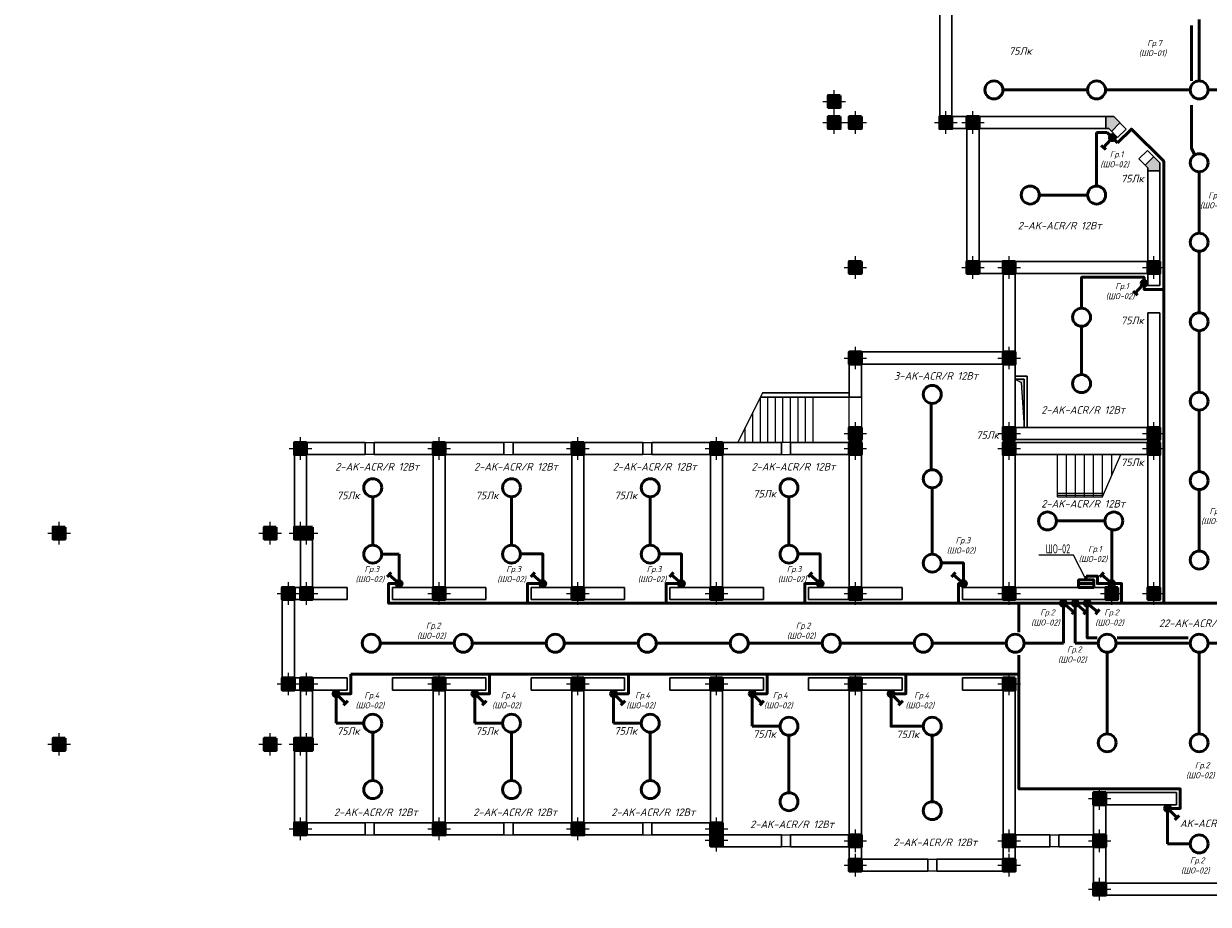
# Model space of a CAD drawing. Header units: millimetres. Extents: x 473009 to 2502882, y 456217 to 1153743.
# Tile 54 of 124: x 1560267 to 1599545, y 473165 to 502341. Entities that reach past the tile are written whole.
import ezdxf
from ezdxf import colors
from ezdxf.entities.mleader import LeaderData, LeaderLine
from ezdxf.math import Vec2, Vec3

# ---------------------------------------------------------------- set-up
doc = ezdxf.new("R2010")
doc.units = ezdxf.units.MM
doc.layers.add('kolonn', color=7, linetype='Continuous')
doc.layers.add('ТС ГММ', color=7, linetype='Continuous')
for name, color, linetype, lineweight in [('STR. Колонна', 1, 'Continuous', 30), ('ЭМ', 240, 'Continuous', 20), ('ЭО', 2, 'Continuous', 40)]:
    doc.layers.add(name, color=color, linetype=linetype, lineweight=lineweight)
doc.styles.add('SPDS', font='spds.shx', dxfattribs={"width": 0.8, "height": 250})
doc.styles.add('SPDS1', font='spds.shx', dxfattribs={"width": 0.8})
doc.styles.add('ГОСТ 300', font='isocpeui.ttf', dxfattribs={"height": 250})

# ---------------------------------------------------------------- blocks, each defined once
blk = doc.blocks.new('ghsdd')
at = {"ltscale": 50}
h = blk.add_hatch(color=256, dxfattribs=at)
h.paths.add_polyline_path([(0, 200), (-200, 200), (-200, 0), (0, 0)])
h.paths.add_polyline_path([(200, 0), (200, 200), (0, 200), (0, 0)])
h.paths.add_polyline_path([(0, 0), (-200, 0), (-200, -200), (0, -200)])
h.paths.add_polyline_path([(0, 0), (0, -200), (200, -200), (200, 0)])
at = {"lineweight": 0}
for p, q in [((0, -374), (0, 374)), ((-374, 0), (374, 0))]:
    blk.add_line(p, q, dxfattribs=at)
at = {"lineweight": 50, "ltscale": 50}
blk.add_lwpolyline([(200, 200), (200, -200), (-200, -200), (-200, 200), (200, 200)], dxfattribs=at)
blk = doc.blocks.new('*U5')
at = {"layer": 'ЭМ', "color": 1, "lineweight": 50}
for p, q in [((-304, 334), (-131, 434)), ((-47, 88), (-218, 384))]:
    blk.add_line(p, q, dxfattribs=at)
blk.add_circle((0, 0), 100, dxfattribs=at)
blk = doc.blocks.new('_None')

msp = doc.modelspace()

# ---------------------------------------------------------------- hatches: boundary and pattern name
at = {"lineweight": 50}
h = msp.add_hatch(color=1, dxfattribs=at)
h.dxf.hatch_style = 1
h.paths.add_polyline_path([(1596464.5, 498566, 1), (1596264.5, 498566, 1)])
h = msp.add_hatch(color=1, dxfattribs=at)
h.dxf.hatch_style = 1
h.paths.add_polyline_path([(1597517.1, 493740.1, 1), (1597317.1, 493740.1, 1)])
msp.add_hatch(color=256).paths.add_polyline_path([(1593442.1, 490565.1), (1593142.1, 490565.1), (1593334.7, 490455.6), (1593442.1, 488965.1)])
h = msp.add_hatch(color=1, dxfattribs=at)
h.dxf.hatch_style = 1
h.paths.add_polyline_path([(1572813.1, 483790.1, 1), (1572613.1, 483790.1, 1)])
h = msp.add_hatch(color=1, dxfattribs=at)
h.dxf.hatch_style = 1
h.paths.add_polyline_path([(1577575.5, 483790.1, 1), (1577375.5, 483790.1, 1)])
h = msp.add_hatch(color=1, dxfattribs=at)
h.dxf.hatch_style = 1
h.paths.add_polyline_path([(1582175.5, 483790.1, 1), (1581975.5, 483790.1, 1)])
h = msp.add_hatch(color=1, dxfattribs=at)
h.dxf.hatch_style = 1
h.paths.add_polyline_path([(1586775.5, 483790.1, 1), (1586575.5, 483790.1, 1)])
h = msp.add_hatch(color=1, dxfattribs=at)
h.dxf.hatch_style = 1
h.paths.add_polyline_path([(1591525.5, 483790.1, 1), (1591325.5, 483790.1, 1)])
h = msp.add_hatch(color=1, dxfattribs=at)
h.dxf.hatch_style = 1
h.paths.add_polyline_path([(1595745.7, 483790.1), (1595745.7, 483665.1), (1595387.1, 483665.1), (1595387.1, 483790.1)])
h.paths.add_polyline_path([(1595387.1, 483790.1), (1595387.1, 483665.1), (1595245.7, 483665.1), (1595245.7, 483790.1)])
h = msp.add_hatch(color=1, dxfattribs=at)
h.dxf.hatch_style = 1
h.paths.add_polyline_path([(1596442.1, 483790.1, 1), (1596242.1, 483790.1, 1)])
h = msp.add_hatch(color=1, dxfattribs=at)
h.dxf.hatch_style = 1
h.paths.add_polyline_path([(1594838.4, 483140.1, 1), (1594638.4, 483140.1, 1)])
h = msp.add_hatch(color=1, dxfattribs=at)
h.dxf.hatch_style = 1
h.paths.add_polyline_path([(1595235, 483140.1, 1), (1595035, 483140.1, 1)])
h = msp.add_hatch(color=1, dxfattribs=at)
h.dxf.hatch_style = 1
h.paths.add_polyline_path([(1595631.5, 483140.1, 1), (1595431.5, 483140.1, 1)])
h = msp.add_hatch(color=1, dxfattribs=at)
h.dxf.hatch_style = 1
h.paths.add_polyline_path([(1570725.9, 480140.1, 1), (1570525.9, 480140.1, 1)])
h = msp.add_hatch(color=1, dxfattribs=at)
h.dxf.hatch_style = 1
h.paths.add_polyline_path([(1575325.9, 480140.1, 1), (1575125.9, 480140.1, 1)])
h = msp.add_hatch(color=1, dxfattribs=at)
h.dxf.hatch_style = 1
h.paths.add_polyline_path([(1579925.9, 480140.1, 1), (1579725.9, 480140.1, 1)])
h = msp.add_hatch(color=1, dxfattribs=at)
h.dxf.hatch_style = 1
h.paths.add_polyline_path([(1584525.9, 480140.1, 1), (1584325.9, 480140.1, 1)])
h = msp.add_hatch(color=1, dxfattribs=at)
h.dxf.hatch_style = 1
h.paths.add_polyline_path([(1589125.9, 480140.1, 1), (1588925.9, 480140.1, 1)])
h = msp.add_hatch(color=1, dxfattribs=at)
h.dxf.hatch_style = 1
h.paths.add_polyline_path([(1598293.9, 476340.1, 1), (1598093.9, 476340.1, 1)])
at = {"layer": 'kolonn'}
h = msp.add_hatch(color=256, dxfattribs=at)
h.paths.add_polyline_path([(1597542.1, 505465.1), (1597542.1, 505365.1), (1597450.7, 505273.7), (1597733.6, 504990.9), (1597942.1, 505199.5), (1597942.1, 505465.1)])
h.paths.add_polyline_path([(1600750.7, 504990.9), (1601033.6, 505273.7), (1600942.1, 505365.1), (1600942.1, 505465.1), (1600542.1, 505465.1), (1600542.1, 505199.5)])
h.paths.add_polyline_path([(1602342.1, 504065.1), (1602242.1, 504065.1), (1602150.7, 504156.6), (1601867.9, 503873.7), (1602076.5, 503665.1), (1602342.1, 503665.1)])
h.paths.add_polyline_path([(1602342.1, 499265.1), (1602076.5, 499265.1), (1601867.9, 499056.6), (1602150.7, 498773.7), (1602242.1, 498865.1), (1602342.1, 498865.1)])
h.paths.add_polyline_path([(1600942.1, 497465.1), (1600942.1, 497565.1), (1601033.6, 497656.6), (1600750.7, 497939.4), (1600542.1, 497730.8), (1600542.1, 497465.1)])
h.paths.add_polyline_path([(1597450.7, 497656.6), (1597542.1, 497565.1), (1597542.1, 497465.1), (1597942.1, 497465.1), (1597942.1, 497730.8), (1597733.6, 497939.4)])
h.paths.add_polyline_path([(1596142.1, 498865.1), (1596242.1, 498865.1), (1596333.6, 498773.7), (1596616.4, 499056.6), (1596407.8, 499265.1), (1596142.1, 499265.1)])
h.paths.add_polyline_path([(1596333.6, 504156.6), (1596242.1, 504065.1), (1596142.1, 504065.1), (1596142.1, 503665.1), (1596407.8, 503665.1), (1596616.4, 503873.7)])

# ---------------------------------------------------------------- linework, layer by layer
at = {"lineweight": 30}
for p, q in [((1590642.1, 498865.1), (1590642.1, 504065.1)), ((1591042.1, 499265.1), (1591042.1, 503665.1)), ((1591042.1, 499265.1), (1596407.8, 499265.1)), ((1596142.1, 498865.1), (1596142.1, 499265.1)), ((1596407.8, 499265.1), (1596821.4, 498851.5)), ((1590642.1, 498865.1), (1591542.1, 498865.1)), ((1591542.1, 494065.1), (1591542.1, 498865.1)), ((1591942.1, 494465.1), (1591942.1, 498865.1)), ((1591942.1, 498865.1), (1596242.1, 498865.1)), ((1596242.1, 498865.1), (1596538.6, 498568.7)), ((1596333.6, 498773.7), (1596616.4, 499056.6)), ((1596538.6, 498568.7), (1596821.4, 498851.5)), ((1597245.7, 497861.6), (1597528.5, 498144.4)), ((1597528.5, 498144.4), (1597942.1, 497730.8)), ((1597245.7, 497861.6), (1597542.1, 497565.1)), ((1597450.7, 497656.6), (1597733.6, 497939.4)), ((1597942.1, 493665.1), (1597942.1, 497730.8)), ((1597542.1, 493665.1), (1597542.1, 497565.1)), ((1597542.1, 497465.1), (1597942.1, 497465.1)), ((1591942.1, 494465.1), (1597542.1, 494465.1)), ((1591542.1, 494065.1), (1592742.1, 494065.1)), ((1592742.1, 491465.1), (1592742.1, 494065.1)), ((1593142.1, 488965.1), (1593142.1, 494065.1)), ((1593142.1, 494065.1), (1597542.1, 494065.1)), ((1597542.1, 493665.1), (1597942.1, 493665.1)), ((1597542.1, 483265.1), (1597542.1, 492765.1)), ((1597542.1, 492765.1), (1597942.1, 492765.1)), ((1597942.1, 483265.1), (1597942.1, 492765.1)), ((1587642.1, 491465.1), (1592742.1, 491465.1)), ((1587642.1, 489965.1), (1587642.1, 491465.1)), ((1588042.1, 491065.1), (1592742.1, 491065.1)), ((1588042.1, 489965.1), (1588042.1, 491065.1)), ((1592742.1, 488565.1), (1592742.1, 491065.1)), ((1593542.1, 490665.1), (1593142.1, 490665.1)), ((1593542.1, 488965.1), (1593542.1, 490665.1)), ((1593442.1, 490565.1), (1593142.1, 490565.1)), ((1593442.1, 488965.1), (1593442.1, 490565.1)), ((1584692.1, 489965.1), (1587642.1, 489965.1)), ((1584767.1, 490115.1), (1587642.1, 490115.1)), ((1587642.1, 489965.1), (1588042.1, 489965.1)), ((1587642.1, 483665.1), (1587642.1, 488965.1)), ((1587642.1, 488965.1), (1588042.1, 488965.1)), ((1588042.1, 483665.1), (1588042.1, 488965.1)), ((1593142.1, 488965.1), (1597692.1, 488965.1)), ((1569242.1, 488465.1), (1571592.1, 488465.1)), ((1569242.1, 485265.1), (1569242.1, 488465.1)), ((1571592.1, 488065.1), (1571592.1, 488465.1)), ((1571892.1, 488065.1), (1571892.1, 488465.1)), ((1571892.1, 488465.1), (1576192.1, 488465.1)), ((1576192.1, 488465.1), (1576192.1, 488065.1)), ((1576492.1, 488465.1), (1580792.1, 488465.1)), ((1576492.1, 488465.1), (1576492.1, 488065.1)), ((1580792.1, 488465.1), (1580792.1, 488065.1)), ((1581092.1, 488465.1), (1585392.1, 488465.1)), ((1581092.1, 488465.1), (1581092.1, 488065.1)), ((1585392.1, 488465.1), (1585392.1, 488065.1)), ((1585692.1, 488465.1), (1585692.1, 488065.1)), ((1585692.1, 488465.1), (1587642.1, 488465.1)), ((1592742.1, 488565.1), (1597942.1, 488565.1)), ((1592742.1, 483665.1), (1592742.1, 488465.1)), ((1592742.1, 488465.1), (1597942.1, 488465.1)), ((1569642.1, 488065.1), (1571592.1, 488065.1)), ((1569642.1, 485665.1), (1569642.1, 488065.1)), ((1571892.1, 488065.1), (1573842.1, 488065.1)), ((1573842.1, 488065.1), (1573842.1, 483665.1)), ((1574242.1, 488065.1), (1576192.1, 488065.1)), ((1574242.1, 483665.1), (1574242.1, 488065.1)), ((1576492.1, 488065.1), (1578442.1, 488065.1)), ((1578442.1, 488065.1), (1578442.1, 483665.1)), ((1578842.1, 488065.1), (1580792.1, 488065.1)), ((1578842.1, 483665.1), (1578842.1, 488065.1)), ((1581092.1, 488065.1), (1583042.1, 488065.1)), ((1583042.1, 488065.1), (1583042.1, 483665.1)), ((1583442.1, 488065.1), (1585392.1, 488065.1)), ((1583442.1, 483665.1), (1583442.1, 488065.1)), ((1585692.1, 488065.1), (1588042.1, 488065.1)), ((1593142.1, 483265.1), (1593142.1, 488065.1)), ((1593142.1, 488065.1), (1597942.1, 488065.1)), ((1569642.1, 485665.1), (1569842.1, 485665.1)), ((1569842.1, 483665.1), (1569842.1, 485665.1)), ((1569242.1, 485265.1), (1569442.1, 485265.1)), ((1569442.1, 483665.1), (1569442.1, 485265.1)), ((1568842.1, 483665.1), (1569442.1, 483665.1)), ((1568842.1, 483665.1), (1568842.1, 480265.1)), ((1569842.1, 483665.1), (1570992.1, 483665.1)), ((1570992.1, 483665.1), (1570992.1, 483265.1)), ((1572492.1, 483665.1), (1573842.1, 483665.1)), ((1572492.1, 483665.1), (1572492.1, 483265.1)), ((1574242.1, 483665.1), (1575592.1, 483665.1)), ((1575592.1, 483665.1), (1575592.1, 483265.1)), ((1577092.1, 483665.1), (1578442.1, 483665.1)), ((1577092.1, 483665.1), (1577092.1, 483265.1)), ((1578842.1, 483665.1), (1580192.1, 483665.1)), ((1580192.1, 483665.1), (1580192.1, 483265.1)), ((1581692.1, 483665.1), (1583042.1, 483665.1)), ((1581692.1, 483665.1), (1581692.1, 483265.1)), ((1583442.1, 483665.1), (1584792.1, 483665.1)), ((1584792.1, 483665.1), (1584792.1, 483265.1)), ((1586292.1, 483665.1), (1589392.1, 483665.1)), ((1586292.1, 483665.1), (1586292.1, 483265.1)), ((1589392.1, 483265.1), (1589392.1, 483665.1)), ((1591392.1, 483265.1), (1591392.1, 483665.1)), ((1591392.1, 483665.1), (1596542.1, 483665.1)), ((1569242.1, 483265.1), (1570992.1, 483265.1)), ((1569242.1, 483265.1), (1569242.1, 480665.1)), ((1572492.1, 483265.1), (1575592.1, 483265.1)), ((1577092.1, 483265.1), (1580192.1, 483265.1)), ((1581692.1, 483265.1), (1584792.1, 483265.1)), ((1586292.1, 483265.1), (1589392.1, 483265.1)), ((1591392.1, 483265.1), (1596542.1, 483265.1)), ((1569242.1, 480665.1), (1570992.1, 480665.1)), ((1570992.1, 480665.1), (1570992.1, 480265.1)), ((1572492.1, 480665.1), (1575592.1, 480665.1)), ((1572492.1, 480665.1), (1572492.1, 480265.1)), ((1575592.1, 480665.1), (1575592.1, 480265.1)), ((1577092.1, 480665.1), (1580192.1, 480665.1)), ((1577092.1, 480665.1), (1577092.1, 480265.1)), ((1580192.1, 480665.1), (1580192.1, 480265.1)), ((1581692.1, 480665.1), (1581692.1, 480265.1)), ((1581692.1, 480665.1), (1584792.1, 480665.1)), ((1584792.1, 480665.1), (1584792.1, 480265.1)), ((1586292.1, 480665.1), (1589392.1, 480665.1)), ((1586292.1, 480665.1), (1586292.1, 480265.1)), ((1589392.1, 480265.1), (1589392.1, 480665.1)), ((1591392.1, 480265.1), (1591392.1, 480665.1)), ((1591392.1, 480665.1), (1593142.1, 480665.1)), ((1593142.1, 480665.1), (1593142.1, 475465.1)), ((1568842.1, 480265.1), (1569442.1, 480265.1)), ((1569442.1, 480265.1), (1569442.1, 478665.1)), ((1569842.1, 480265.1), (1570992.1, 480265.1)), ((1569842.1, 480265.1), (1569842.1, 478265.1)), ((1572492.1, 480265.1), (1573842.1, 480265.1)), ((1573842.1, 475865.1), (1573842.1, 480265.1)), ((1574242.1, 480265.1), (1575592.1, 480265.1)), ((1574242.1, 480265.1), (1574242.1, 475865.1)), ((1577092.1, 480265.1), (1578442.1, 480265.1)), ((1578442.1, 475865.1), (1578442.1, 480265.1)), ((1578842.1, 480265.1), (1580192.1, 480265.1)), ((1578842.1, 480265.1), (1578842.1, 475865.1)), ((1581692.1, 480265.1), (1583042.1, 480265.1)), ((1583042.1, 480265.1), (1583042.1, 475065.1)), ((1583442.1, 480265.1), (1584792.1, 480265.1)), ((1583442.1, 480265.1), (1583442.1, 475465.1)), ((1586292.1, 480265.1), (1589392.1, 480265.1)), ((1587642.1, 480265.1), (1587642.1, 474265.1)), ((1588042.1, 480265.1), (1588042.1, 474665.1)), ((1591392.1, 480265.1), (1592742.1, 480265.1)), ((1592742.1, 480265.1), (1592742.1, 474665.1)), ((1569242.1, 478665.1), (1569442.1, 478665.1)), ((1569242.1, 478665.1), (1569242.1, 475465.1)), ((1569642.1, 478265.1), (1569842.1, 478265.1)), ((1569642.1, 478265.1), (1569642.1, 475865.1)), ((1595742.1, 476865.1), (1595742.1, 475465.1)), ((1595742.1, 476865.1), (1598492.1, 476865.1)), ((1598492.1, 476465.1), (1598492.1, 476865.1)), ((1596142.1, 476465.1), (1596142.1, 473865.1)), ((1596142.1, 476465.1), (1598492.1, 476465.1)), ((1569642.1, 475865.1), (1571592.1, 475865.1)), ((1571592.1, 475865.1), (1571592.1, 475465.1)), ((1571892.1, 475865.1), (1571892.1, 475465.1)), ((1571892.1, 475865.1), (1576192.1, 475865.1)), ((1576192.1, 475465.1), (1576192.1, 475865.1)), ((1576492.1, 475465.1), (1576492.1, 475865.1)), ((1576492.1, 475865.1), (1580792.1, 475865.1)), ((1580792.1, 475465.1), (1580792.1, 475865.1)), ((1581092.1, 475465.1), (1581092.1, 475865.1)), ((1581092.1, 475865.1), (1583442.1, 475865.1)), ((1569242.1, 475465.1), (1571592.1, 475465.1)), ((1571892.1, 475465.1), (1576192.1, 475465.1)), ((1576492.1, 475465.1), (1580792.1, 475465.1)), ((1581092.1, 475465.1), (1583042.1, 475465.1)), ((1583442.1, 475465.1), (1585392.1, 475465.1)), ((1585392.1, 475465.1), (1585392.1, 475065.1)), ((1585692.1, 475465.1), (1585692.1, 475065.1)), ((1585692.1, 475465.1), (1588042.1, 475465.1)), ((1593142.1, 475465.1), (1594292.1, 475465.1)), ((1594292.1, 475465.1), (1594292.1, 475065.1)), ((1594592.1, 475465.1), (1594592.1, 475065.1)), ((1594592.1, 475465.1), (1595742.1, 475465.1)), ((1583042.1, 475065.1), (1585392.1, 475065.1)), ((1585692.1, 475065.1), (1587642.1, 475065.1)), ((1593142.1, 475065.1), (1594292.1, 475065.1)), ((1593142.1, 475065.1), (1593142.1, 474265.1)), ((1594592.1, 475065.1), (1595742.1, 475065.1)), ((1595742.1, 475065.1), (1595742.1, 473465.1)), ((1588042.1, 474665.1), (1590242.1, 474665.1)), ((1590242.1, 474665.1), (1590242.1, 474265.1)), ((1590542.1, 474665.1), (1590542.1, 474265.1)), ((1590542.1, 474665.1), (1592742.1, 474665.1)), ((1587642.1, 474265.1), (1590242.1, 474265.1)), ((1590542.1, 474265.1), (1593142.1, 474265.1)), ((1596142.1, 473865.1), (1602342.1, 473865.1)), ((1595742.1, 473465.1), (1602742.1, 473465.1))]:
    msp.add_line(p, q, dxfattribs=at)
at = {"color": 1, "lineweight": 50}
for p, q in [((1596190.4, 498740.1), (1595842.1, 498740.1)), ((1595842.1, 498740.1), (1595842.1, 496963.1)), ((1596538.6, 498391.9), (1596190.4, 498740.1))]:
    msp.add_line(p, q, dxfattribs=at)
for p, q in [((1584767.1, 490115.1), (1583942.1, 488465.1)), ((1584692.1, 488465.1), (1584692.1, 489965.1)), ((1584942.1, 488465.1), (1584942.1, 489965.1)), ((1585192.1, 488465.1), (1585192.1, 489965.1)), ((1585442.1, 488465.1), (1585442.1, 489965.1)), ((1585692.1, 488465.1), (1585692.1, 489965.1)), ((1585942.1, 488465.1), (1585942.1, 489965.1)), ((1586192.1, 488465.1), (1586192.1, 489965.1)), ((1586442.1, 488465.1), (1586442.1, 489965.1)), ((1587642.1, 488965.1), (1587642.1, 489965.1)), ((1588042.1, 489965.1), (1588042.1, 488965.1)), ((1584442.1, 488465.1), (1584442.1, 489465.1)), ((1584192.1, 488465.1), (1584192.1, 488965.1)), ((1571592.1, 488465.1), (1571892.1, 488465.1)), ((1576492.1, 488465.1), (1576192.1, 488465.1)), ((1580792.1, 488465.1), (1581092.1, 488465.1)), ((1585692.1, 488465.1), (1585392.1, 488465.1)), ((1571892.1, 488065.1), (1571592.1, 488065.1)), ((1576192.1, 488065.1), (1576492.1, 488065.1)), ((1581092.1, 488065.1), (1580792.1, 488065.1)), ((1585392.1, 488065.1), (1585692.1, 488065.1)), ((1594542.1, 486665.1), (1594542.1, 488065.1)), ((1594842.1, 486665.1), (1594842.1, 488065.1)), ((1595142.1, 486665.1), (1595142.1, 488065.1)), ((1595442.1, 486665.1), (1595442.1, 488065.1)), ((1595742.1, 486665.1), (1595742.1, 488065.1)), ((1596042.1, 486665.1), (1596042.1, 488065.1)), ((1596042.1, 486665.1), (1596642.1, 488065.1)), ((1596342.1, 487365.1), (1596342.1, 488065.1)), ((1594542.1, 486665.1), (1596042.1, 486665.1)), ((1596542.1, 483665.1), (1596542.1, 483265.1)), ((1597542.1, 483265.1), (1597942.1, 483265.1)), ((1571892.1, 475865.1), (1571592.1, 475865.1)), ((1576492.1, 475865.1), (1576192.1, 475865.1)), ((1581092.1, 475865.1), (1580792.1, 475865.1)), ((1571592.1, 475465.1), (1571892.1, 475465.1)), ((1576192.1, 475465.1), (1576492.1, 475465.1)), ((1580792.1, 475465.1), (1581092.1, 475465.1)), ((1585392.1, 475465.1), (1585692.1, 475465.1)), ((1594292.1, 475465.1), (1594592.1, 475465.1)), ((1585692.1, 475065.1), (1585392.1, 475065.1)), ((1594592.1, 475065.1), (1594292.1, 475065.1)), ((1590242.1, 474665.1), (1590542.1, 474665.1)), ((1590542.1, 474265.1), (1590242.1, 474265.1))]:
    msp.add_line(p, q)
at = {"color": 1}
for p, q in [((1594542.1, 486785.1), (1596093.6, 486785.1)), ((1594542.1, 486725.1), (1596067.9, 486725.1))]:
    msp.add_line(p, q, dxfattribs=at)
at = {"color": 1, "lineweight": 50}
for points in [[(1599242.1, 502483.7), (1599242.1, 500446.6)], [(1598992.1, 500446.6), (1598992.1, 502279.5)], [(1595541, 500148.6), (1592733.9, 500148.6)], [(1598944.1, 500148.6), (1596137, 500148.6)], [(1602347.3, 500148.6), (1599540.1, 500148.6)], [(1599101.7, 497996.7), (1598992.1, 498201.9), (1598992.1, 499646.4)], [(1595342.1, 492913.1), (1595342.1, 493940.1), (1597417.1, 493940.1), (1597417.1, 493540.1), (1598067.1, 493540.1), (1598067.1, 497782.6), (1596998.2, 498851.5), (1596538.6, 498391.9)], [(1599242.1, 497435.9), (1599242.1, 495398.9)], [(1593940.1, 496665.1), (1595544.1, 496665.1)], [(1599242.1, 494802.9), (1599242.1, 492765.8)], [(1598067.1, 493540.1), (1598067.1, 483140.1)], [(1595342.1, 490713.1), (1595342.1, 492317.1)], [(1599242.1, 492169.8), (1599242.1, 490132.8)], [(1590354.8, 487563), (1590354.8, 489763)], [(1599242.1, 489536.8), (1599242.1, 487499.8)], [(1571842.1, 485063.1), (1571842.1, 486667.1)], [(1576442.1, 485063.1), (1576442.1, 486667.1)], [(1581042.1, 485063.1), (1581042.1, 486667.1)], [(1585642.1, 485063.1), (1585642.1, 486667.1)], [(1590392.1, 484765.1), (1590392.1, 486965.1)], [(1599242.1, 486903.8), (1599242.1, 484866.7)], [(1594510.9, 485865.1), (1596114.9, 485865.1)], [(1596342.1, 483790.1), (1596342.1, 485575.7)], [(1572140.1, 484765.1), (1572713.1, 484765.1)], [(1572713.1, 484765.1), (1572713.1, 483790.1), (1572367.1, 483790.1), (1572367.1, 483140.1), (1591336.1, 483140.1)], [(1576740.8, 484771.2), (1577475.5, 484771.2), (1577475.5, 483790.1), (1576967.1, 483790.1), (1576967.1, 483140.1)], [(1581340.8, 484771.2), (1582075.5, 484771.2), (1582075.5, 483790.1), (1581567.1, 483790.1), (1581567.1, 483140.1)], [(1585940.8, 484771.2), (1586675.5, 484771.2), (1586675.5, 483790.1), (1586167.1, 483790.1), (1586167.1, 483140.1)], [(1626940.1, 484771.2), (1627674.8, 484771.2), (1627674.8, 483790.1), (1627367.1, 483790.1), (1627367.1, 483140.1), (1598447.5, 483140.1)], [(1590690.8, 484473.2), (1591425.5, 484473.2), (1591425.5, 483790.1), (1591267.1, 483790.1), (1591267.1, 483140.1), (1592005.8, 483140.1)], [(1595495.7, 484040.1), (1595495.7, 483915.1)], [(1595495.7, 484040.1), (1595870.7, 484040.1), (1595870.7, 483790.1), (1596671.6, 483790.1), (1596671.6, 483140.1)], [(1595245.7, 483790.1), (1595745.7, 483790.1)], [(1592005.8, 483140.1), (1598447.5, 483140.1)], [(1593267.1, 482183.8), (1593267.1, 483140.1)], [(1594738.4, 483140.1), (1594738.4, 481815.1)], [(1595135, 483140.1), (1595135, 481815.1)], [(1595531.5, 483140.1), (1595531.5, 481993.3), (1595861.5, 481993.3)], [(1596522.9, 481993.3), (1598876.5, 481993.3)], [(1572090.1, 481815.1), (1574544.1, 481815.1)], [(1575140.1, 481815.1), (1577594.1, 481815.1)], [(1578190.1, 481815.1), (1580644.1, 481815.1)], [(1581240.1, 481815.1), (1583694.1, 481815.1)], [(1584290.1, 481815.1), (1586744.1, 481815.1)], [(1587340.1, 481815.1), (1589794.1, 481815.1)], [(1590390.1, 481815.1), (1592844.1, 481815.1)], [(1593440.1, 481815.1), (1594738.4, 481815.1)], [(1595135, 481815.1), (1595894.1, 481815.1)], [(1596490.1, 481815.1), (1598944.1, 481815.1)], [(1599540.1, 481815.1), (1601994.1, 481815.1)], [(1598193.9, 475165.1), (1598193.9, 476340.1), (1598617.1, 476340.1), (1598617.1, 476990.1), (1593267.1, 476990.1), (1593267.1, 481421.6)], [(1596192.1, 478813.1), (1596192.1, 481517.1)], [(1599242.1, 478813.1), (1599242.1, 481517.1)], [(1570625.9, 479165.1), (1570625.9, 480140.1), (1571117.1, 480140.1), (1571117.1, 480790.1)], [(1571117.1, 480790.1), (1589517.1, 480790.1)], [(1575225.9, 479165.1), (1575225.9, 480140.1), (1575717.1, 480140.1), (1575717.1, 480790.1)], [(1579825.9, 479165.1), (1579825.9, 480140.1), (1580317.1, 480140.1), (1580317.1, 480790.1)], [(1584425.9, 479063.1), (1584425.9, 480140.1), (1584917.1, 480140.1), (1584917.1, 480790.1)], [(1589025.9, 480140.1), (1589517.1, 480140.1), (1589517.1, 480790.1)], [(1589517.1, 480790.1), (1593267.1, 480790.1)], [(1589025.9, 480140.1), (1589025.9, 479063.1), (1590094.1, 479063.1)], [(1571544.1, 479165.1), (1570625.9, 479165.1)], [(1571842.1, 477263.1), (1571842.1, 478867.1)], [(1576144.1, 479165.1), (1575225.9, 479165.1)], [(1576442.1, 477263.1), (1576442.1, 478867.1)], [(1580744.1, 479165.1), (1579825.9, 479165.1)], [(1581042.1, 477263.1), (1581042.1, 478867.1)], [(1585344.1, 479063.1), (1584425.9, 479063.1)], [(1585642.1, 476863.1), (1585642.1, 478765.1)], [(1590392.1, 476565.1), (1590392.1, 478765.1)], [(1598944.1, 475165.1), (1598193.9, 475165.1)]]:
    msp.add_lwpolyline(points, dxfattribs=at)
at = {"lineweight": 30}
for points in [[(1587342.1, 499965.1), (1586942.1, 499965.1), (1586942.1, 499565.1), (1587342.1, 499565.1)], [(1587342.1, 499265.1), (1586942.1, 499265.1), (1586942.1, 498865.1), (1587342.1, 498865.1)], [(1588042.1, 499265.1), (1587642.1, 499265.1), (1587642.1, 498865.1), (1588042.1, 498865.1)], [(1588042.1, 494465.1), (1587642.1, 494465.1), (1587642.1, 494065.1), (1588042.1, 494065.1)]]:
    msp.add_lwpolyline(points, close=True, dxfattribs=at)
msp.add_lwpolyline([(1593142.1, 490565.1), (1593334.7, 490455.6), (1593442.1, 488965.1)])
at = {"color": 1, "lineweight": 50}
for centre in [(1592435.9, 500148.6), (1595839, 500148.6), (1599242.1, 500148.6), (1599242.1, 497733.9), (1593642.1, 496665.1), (1595842.1, 496665.1), (1599242.1, 495100.9), (1595342.1, 492615.1), (1599242.1, 492467.8), (1595342.1, 490415.1), (1590392.1, 490059.1), (1599242.1, 489834.8), (1590392.1, 487263.1), (1599242.1, 487201.8), (1571842.1, 486965.1), (1576442.1, 486965.1), (1581042.1, 486965.1), (1585642.1, 486965.1), (1594212.9, 485865.1), (1596412.9, 485865.1), (1571842.1, 484765.1), (1576442.1, 484765.1), (1581042.1, 484765.1), (1585642.1, 484765.1), (1590392.1, 484467.1), (1599242.1, 484568.7), (1571792.1, 481815.1), (1574842.1, 481815.1), (1577892.1, 481815.1), (1580942.1, 481815.1), (1583992.1, 481815.1), (1587042.1, 481815.1), (1590092.1, 481815.1), (1593142.1, 481815.1), (1596192.1, 481815.1), (1599242.1, 481815.1), (1571842.1, 479165.1), (1576442.1, 479165.1), (1581042.1, 479165.1), (1585642.1, 479063.1), (1590392.1, 479063.1), (1596192.1, 478515.1), (1599242.1, 478515.1), (1571842.1, 476965.1), (1576442.1, 476965.1), (1581042.1, 476965.1), (1585642.1, 476565.1), (1590392.1, 476267.1), (1599242.1, 475165.1)]:
    msp.add_circle(centre, 298, dxfattribs=at)
at = {"layer": 'ЭО', "color": 1, "lineweight": 50}
msp.add_lwpolyline([(1595745.7, 483665.1), (1595745.7, 483915.1), (1595245.7, 483915.1), (1595245.7, 483665.1)], close=True, dxfattribs=at)

# ---------------------------------------------------------------- block references
at = {"layer": 'kolonn'}
for p in [(1587142.1, 499765.1), (1587142.1, 499065.1), (1587842.1, 499065.1), (1590842.1, 499065.1), (1591742.1, 499065.1), (1587842.1, 494265.1), (1591742.1, 494265.1), (1592942.1, 494265.1), (1597742.1, 494265.1), (1587842.1, 491265.1), (1592942.1, 491265.1), (1587842.1, 488765.1), (1592942.1, 488765.1), (1597742.1, 488765.1), (1569442.1, 488265.1), (1574042.1, 488265.1), (1578642.1, 488265.1), (1583242.1, 488265.1), (1587842.1, 488265.1), (1592942.1, 488265.1), (1597742.1, 488265.1), (1561442.1, 485465.1), (1568442.1, 485465.1), (1569442.1, 485465.1), (1569642.1, 485465.1), (1569042.1, 483465.1), (1569642.1, 483465.1), (1574042.1, 483465.1), (1578642.1, 483465.1), (1583242.1, 483465.1), (1587842.1, 483465.1), (1592942.1, 483465.1), (1596342.1, 483465.1), (1597742.1, 483465.1), (1569042.1, 480465.1), (1569642.1, 480465.1), (1574042.1, 480465.1), (1578642.1, 480465.1), (1583242.1, 480465.1), (1587842.1, 480465.1), (1592942.1, 480465.1), (1561442.1, 478465.1), (1568442.1, 478465.1), (1569442.1, 478465.1), (1569642.1, 478465.1), (1595942.1, 476665.1), (1569442.1, 475665.1), (1574042.1, 475665.1), (1578642.1, 475665.1), (1583242.1, 475665.1), (1583242.1, 475291.5), (1587842.1, 475265.1), (1592942.1, 475265.1), (1595942.1, 475265.1), (1587842.1, 474465.1), (1592942.1, 474465.1), (1595942.1, 473665.1)]:
    msp.add_blockref('ghsdd', p, dxfattribs=at)
at = {"layer": 'STR. Колонна', "lineweight": 50, "xscale": -1}
for p, rotation in [((1596364.5, 498566), 167.574116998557), ((1597417.1, 493740.1), 167.574116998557), ((1572713.1, 483790.1), 77.57411699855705), ((1577475.5, 483790.1), 77.57411699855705), ((1582075.5, 483790.1), 77.57411699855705), ((1586675.5, 483790.1), 77.57411699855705), ((1591425.5, 483790.1), 77.57411699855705), ((1596342.1, 483790.1), 77.57411699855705), ((1594738.4, 483140.1), 260.0777527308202), ((1595135, 483140.1), 260.0777527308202), ((1595531.5, 483140.1), 260.0777527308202), ((1570625.9, 480140.1), 255.2957753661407), ((1575225.9, 480140.1), 255.2957753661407), ((1579825.9, 480140.1), 255.2957753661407), ((1584425.9, 480140.1), 255.2957753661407), ((1589025.9, 480140.1), 255.2957753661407), ((1598193.9, 476340.1), 255.2957753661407)]:
    msp.add_blockref('*U5', p, dxfattribs=dict(at, rotation=rotation))

# ---------------------------------------------------------------- texts
at = {"char_height": 250, "width": 6377.27, "attachment_point": 5, "rotation": 0.40927, "style": 'ГОСТ 300'}
for insert in [(1593308.4, 501437.3), (1597023.7, 497210.5), (1597023.7, 492510.5), (1592223.7, 488710.5), (1597023.7, 487810.5), (1571025.7, 486710.5), (1575625.7, 486710.5), (1580225.7, 486710.5), (1584831.3, 486768.1), (1571025.7, 478903.6), (1575625.8, 478902.9), (1580225.7, 478910.5), (1584825.7, 478808.5), (1589575.9, 478796.2)]:
    msp.add_mtext('75Лк', dxfattribs=dict(at, insert=insert))
at = {"width": 6377.27, "attachment_point": 5, "style": 'ГОСТ 300'}
for s, insert, char_height in [(' Гр.7\\P(ШО-01)', (1597695.8, 501522.8), 200), (' Гр.1\\P(ШО-02)', (1596440.3, 497839.3), 200), (' Гр.7\\P(ШО-01)', (1599724.8, 496480.4), 200), ('2-AK-ACR/R 12Вт', (1594616.2, 495650.6), 250), (' Гр.1\\P(ШО-02)', (1596620.1, 493471.2), 200), ('3-AK-ACR/R 12Вт', (1590517.4, 490671.2), 250), ('2-AK-ACR/R 12Вт', (1595395.7, 489543.6), 250), ('2-AK-ACR/R 12Вт', (1571988.5, 487661.3), 250), ('2-AK-ACR/R 12Вт', (1576588.5, 487661.3), 250), ('2-AK-ACR/R 12Вт', (1581188.5, 487661.3), 250), ('2-AK-ACR/R 12Вт', (1585788.5, 487661.3), 250), ('2-AK-ACR/R 12Вт', (1595395.7, 486435.7), 250), (' Гр.7\\P(ШО-01)', (1599763.8, 486016.8), 200), (' Гр.3\\P(ШО-02)', (1591346.2, 485046.9), 200), (' Гр.1\\P(ШО-02)', (1595720.5, 484762.9), 200), (' Гр.3\\P(ШО-02)', (1571746, 484094.9), 200), (' Гр.3\\P(ШО-02)', (1576445.1, 484094.9), 200), (' Гр.3\\P(ШО-02)', (1581103.9, 484094.9), 200), (' Гр.3\\P(ШО-02)', (1585747.2, 484094.9), 200), (' Гр.2\\P(ШО-02)', (1594147.8, 482658.1), 200), (' Гр.2\\P(ШО-02)', (1596271.3, 482658.1), 200), (' Гр.2\\P(ШО-02)', (1573784, 482221.1), 200), (' Гр.2\\P(ШО-02)', (1586047.6, 482220.8), 200), ('22-AK-ACR/R 12Вт', (1599385.2, 482477.9), 250), (' Гр.2\\P(ШО-02)', (1595037.2, 481432.8), 200), (' Гр.4\\P(ШО-02)', (1571746, 479913.2), 200), (' Гр.4\\P(ШО-02)', (1576272.4, 479913.2), 200), (' Гр.4\\P(ШО-02)', (1580725.2, 479913.2), 200), (' Гр.4\\P(ШО-02)', (1585291, 479913.2), 200), (' Гр.4\\P(ШО-02)', (1589977.8, 479913.2), 200), (' Гр.2\\P(ШО-02)', (1599279.8, 477596.4), 200), ('2-AK-ACR/R 12Вт', (1571941.7, 476214.6), 250), ('2-AK-ACR/R 12Вт', (1576562.9, 476213.9), 250), ('2-AK-ACR/R 12Вт', (1581141.7, 476214.6), 250), ('2-AK-ACR/R 12Вт', (1585741.7, 475814.6), 250), ('AK-ACR/R 12Вт', (1599824, 475845.9), 250), ('2-AK-ACR/R 12Вт', (1590491.7, 475218.6), 250), (' Гр.2\\P(ШО-02)', (1599113.9, 474442.1), 200)]:
    msp.add_mtext(s, dxfattribs=dict(at, insert=insert, char_height=char_height))
at = {"color": 7, "ltscale": 2, "insert": (513015.9, 476034.8), "char_height": 250, "width": 17719.705, "attachment_point": 4, "line_spacing_factor": 1.44, "style": 'SPDS1'}
msp.add_mtext('\\pi7954.85267;{\\L\\C256;Общие данные\\P\\pi0;\\l    1.Настоящий проект электроосвещения и электрооборудования здания выполнен на основании следующих исходных данных разделов: АР, ОВ, ОС, ТХ. \\PВРУ-1- Ру =116,2кВт; \\P             Рр =98,7кВт.\\P    2.Проектом предусмотрено рабочее (общее, местное) ремонтное и аварийное освещение.\\P    3.Общее рабочее освещение предусматривается стационарными светодиодными светильниками. Выбор типа светильников производился в соответствии с назначением помещений, характеристикой среды и требованиями архитектурного оформления.\\P   4.Освещенность помещений принята согласно нормам и правилам КМК2.01.05-98.\\P   5.Управление рабочим освещением осуществляется выключателями, установленными по месту в помещениях .\\P   6.Аварийное освещение предусматривается по линиям проходов и выходов из здания. Светильники аварийного освещения выделяются из числа светильников общего рабочего освещения и питаются от сети аварийного освещения.\\P   7.Включение светильников общего и аварийного освещения раздельное.\\P  8.Групповая осветительная сеть выполняется кабелем марки ВВГнг-0,66  в ПВХ гофротрубе за подвесным потолком, в плитах перекрытий.   \\P     9.Силовыми электроприемниками являются  технологическое,  сантехническое оборудование. Номинальная мощность установленных электроприемников принята в соответствии с заданиями технологической, вентиляционной частей проекта. \\PРасчетная мощность силовых электроприемников определена методом коэффициентов спроса по характерным группам электроприемников (на основании рекомендаций КМК). . Отключение общей вентиляции при пожаре осуществляется поступлением сигнала на магнитный пускатель "МП".\\P     10.Силовая распределительная сеть выполняется кабелем ВВГнг, проложенная за подвесным потолком в ПВХ гофротрубе и скрыто в ПВХ трубе под слоем штукатурки. \\P     11.Силовые распределительные пункты приняты с автоматическими выключателями на отходящих линиях. Щиты принять навесными. В качестве главного распределительного щита принята панель ПР. Магистральные сети выполняются кабелем марки ВВГнг, проложенные в гофрированных трубах ПВХ, на скобах.\\P    12.Для защиты от поражения электрическим током предусматривается следующие виды заземления :\\P     Заземление всех корпусов электроприемников выполняется в однофазной сети третьим  заземляющим проводом,в трехфазной-пятым заземляющим проводом.\\PВ проекте принята система заземления TN-S. Ввод в здание должен быть предусмотрен пятижильным кабелем. Пятая жила соединяется с заземленной нейтралью источника.\\P    13. Опасные зоны на объекте отсутствуют\\C5;.\\P    }14. {\\C256;Монтаж выполнить в соответствии с ПУЭ и КМК3.05.06-97.}', dxfattribs=at)

# ---------------------------------------------------------------- leaders
at = {"layer": 'ТС ГММ', "color": 7, "lineweight": 20, "ltscale": 0.5}
ml = msp.add_multileader_mtext('Standard', dxfattribs=at)
ml.set_content('{\\C1;ШO-02}', color=7, style='SPDS')
ml.set_leader_properties()
ml.set_arrow_properties(name='NONE')
ml.build(insert=Vec2(0, 0))
ml.multileader.update_dxf_attribs({"text_left_attachment_type": 6, "text_right_attachment_type": 6, "dogleg_length": 0.1, "arrow_head_size": 150})
ctx = ml.context
ctx.base_point, ctx.char_height, ctx.arrow_head_size, ctx.landing_gap_size, ctx.plane_origin = Vec3(1592927.7, 484733.6), 300, 150, 100, Vec3(1593461.9, 479929.4)
ctx.left_attachment, ctx.right_attachment, ctx.text_align_type = 6, 6, 2
notes = []
notes.append((ctx, [(1, (1, 1, 0), (1595074, 484733.6), (-1, 0), 5, [(0, [(1595495.7, 483915.1)], 0, [])])]))
ctx.mtext.insert, ctx.mtext.width, ctx.mtext.alignment, ctx.mtext.flow_direction = Vec3(1594969, 485093.6), 1941.264, 3, 5
for ctx, leaders in notes:
    for number, flags, end, landing, length, lines in leaders:
        leader = LeaderData()
        leader.index, (leader.has_last_leader_line, leader.has_dogleg_vector, leader.attachment_direction) = number, flags
        leader.last_leader_point, leader.dogleg_vector, leader.dogleg_length = Vec3(end), Vec3(landing), length
        for number, points, colour, breaks in lines:
            line = LeaderLine()
            line.index, line.vertices, line.color, line.breaks = number, Vec3.list(points), colors.encode_raw_color(colour), breaks
            leader.lines.append(line)
        ctx.leaders.append(leader)

doc.saveas('drawing.dxf')
